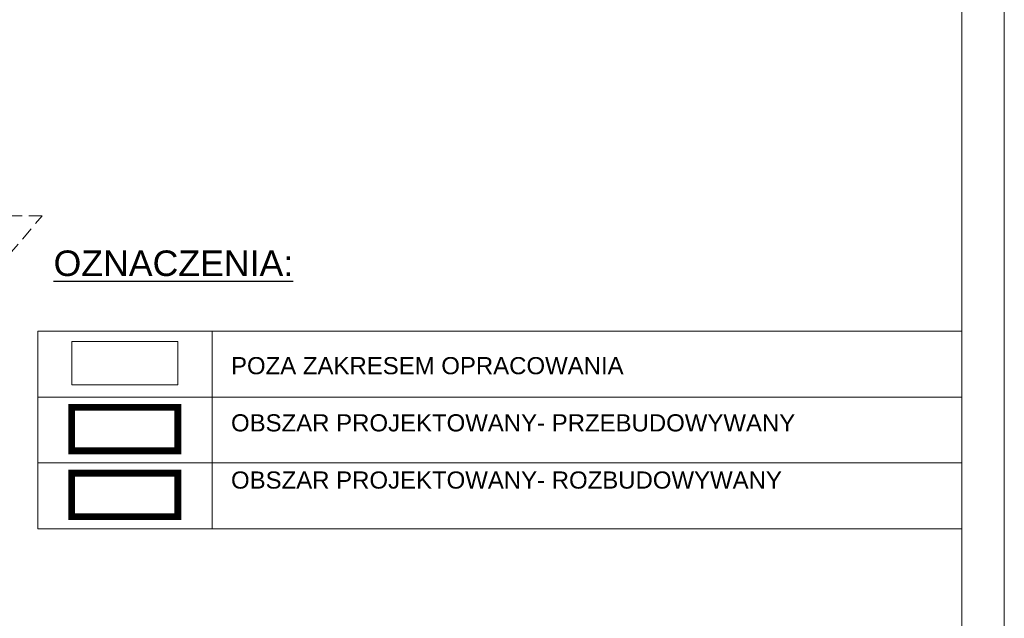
# Model space of a CAD drawing. Header units: millimetres. Extents: x 485 to 6885, y -6822 to -3852.
# Tile 9 of 10: x 5728 to 6885, y -6041 to -5337. Entities that reach past the tile are written whole.
import ezdxf

# ---------------------------------------------------------------- set-up
doc = ezdxf.new("R2010")
doc.units = ezdxf.units.MM
for name, pattern in [('ACAD_ISO02W100', [15, 12, -3]), ('CACHE2', [4.7625, 3.175, -1.5875]), ('DASHED2', [0.375, 0.25, -0.125])]:
    doc.linetypes.add(name, pattern=pattern)
doc.layers.add('SQ_ELEWACJE', color=7, linetype='Continuous', lineweight=5, true_color=0x3b3b3b)
doc.layers.add('SQ_Opisy', color=7, linetype='Continuous', lineweight=18)
doc.layers.add('SQ_ZAKRES_OPRACOWANIA', color=7, linetype='ACAD_ISO02W100', lineweight=20)
doc.layers.add('SQ_TAB RAMKA', color=7, linetype='Continuous')
doc.styles.add('SQ_Arial', font='arial.ttf')

msp = doc.modelspace()

# ---------------------------------------------------------------- linework, layer by layer
at = {"layer": 'SQ_ELEWACJE', "color": 252, "true_color": 0x8c8c8c}
msp.add_lwpolyline([(5788.9, -5715.5), (5913.6, -5715.5), (5913.6, -5766.7), (5788.9, -5766.7)], close=True, dxfattribs=at)
at = {"layer": 'SQ_Opisy', "lineweight": 9}
for p, q in [((5748.9, -5703.6), (6835.4, -5703.6)), ((5748.9, -5703.6), (5748.9, -5935.7)), ((5954.1, -5703.6), (5954.1, -5935.7)), ((5748.9, -5780.9), (6835.4, -5780.9)), ((5748.9, -5858.3), (6835.4, -5858.3)), ((5748.9, -5935.7), (6835.4, -5935.7))]:
    msp.add_line(p, q, dxfattribs=at)
for points in [[(485.4, -3852.3), (485.4, -6822.3), (6885.4, -6822.3), (6885.4, -3852.3)], [(585.4, -3902.3), (585.4, -6772.3), (6835.4, -6772.3), (6835.4, -3902.3)]]:
    msp.add_lwpolyline(points, close=True, dxfattribs=at)
at = {"layer": 'SQ_ZAKRES_OPRACOWANIA', "linetype": 'CACHE2', "ltscale": 5}
msp.add_lwpolyline([(5711.8, -6225.8), (5711.8, -5667.7), (5669.2, -5667.7), (5754.3, -5567.7), (5711.8, -5567.7), (5711.8, -4645.2)], dxfattribs=at)
at = {"layer": 'SQ_ZAKRES_OPRACOWANIA', "color": 146, "linetype": 'DASHED2', "ltscale": 100, "true_color": 0x105689, "const_width": 8}
msp.add_lwpolyline([(5788.9, -5792.9), (5913.6, -5792.9), (5913.6, -5844.1), (5788.9, -5844.1)], close=True, dxfattribs=at)
at = {"layer": 'SQ_ZAKRES_OPRACOWANIA', "color": 96, "linetype": 'DASHED2', "ltscale": 100, "true_color": 0x007500, "const_width": 8}
msp.add_lwpolyline([(5788.9, -5870.3), (5913.6, -5870.3), (5913.6, -5921.5), (5788.9, -5921.5)], close=True, dxfattribs=at)

# ---------------------------------------------------------------- texts
at = {"layer": 'SQ_TAB RAMKA', "insert": (5767.6, -5608.6), "char_height": 30, "width": 960.086, "attachment_point": 1, "style": 'SQ_Arial'}
msp.add_mtext('{\\LOZNACZENIA:}', dxfattribs=at)
at = {"layer": 'SQ_TAB RAMKA', "insert": (5976.2, -5700.3), "char_height": 20.16, "attachment_point": 1, "style": 'SQ_Arial'}
msp.add_mtext_dynamic_manual_height_columns(' \\PPOZA ZAKRESEM OPRACOWANIA \\P\\POBSZAR PROJEKTOWANY- PRZEBUDOWYWANY\\P\\POBSZAR PROJEKTOWANY- ROZBUDOWYWANY', width=960.086, gutter_width=86.7, heights=[0], dxfattribs=at)

doc.saveas('drawing.dxf')
